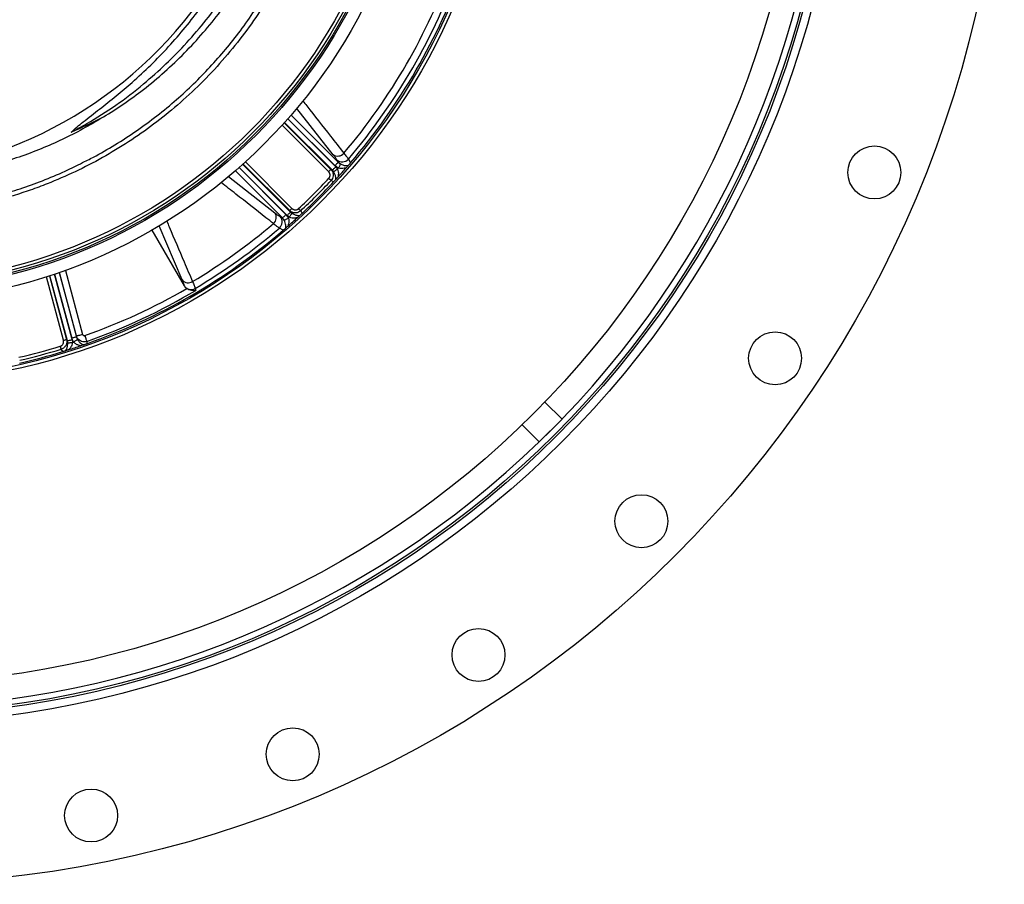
# Model space of a CAD drawing. Header units: millimetres. Extents: x 1200 to 2600, y 1259 to 2659.
# Tile 9 of 15: x 1986 to 2600, y 1259 to 1798. Entities that reach past the tile are written whole.
import ezdxf

# ---------------------------------------------------------------- set-up
doc = ezdxf.new("R2010")
doc.units = ezdxf.units.MM

msp = doc.modelspace()

# ---------------------------------------------------------------- linework, layer by layer
at = {"color": 1, "linetype": 'Continuous', "lineweight": 25}
for p, q in [((2155.19, 1738.35), (2184.57, 1708.97)), ((2181.49, 1713.7), (2158.74, 1742.56)), ((2178.59, 1703.11), (2149.63, 1732.08)), ((2150.97, 1733.56), (2180, 1704.52)), ((2180.92, 1704.03), (2151.17, 1733.78)), ((2153.15, 1736.02), (2183.03, 1706.14)), ((2182.46, 1706.86), (2153.22, 1736.1)), ((2125.06, 1707.67), (2154.81, 1677.92)), ((2154.32, 1678.84), (2125.28, 1707.87)), ((2126.76, 1709.21), (2155.73, 1680.25)), ((2149.87, 1674.27), (2120.49, 1703.65)), ((2122.74, 1705.62), (2151.98, 1676.38)), ((2152.7, 1675.81), (2122.82, 1705.69)), ((2116.19, 1700.17), (2145.14, 1677.35)), ((2087.36, 1635.6), (2072.9, 1669.4)), ((2007.71, 1639.23), (2018.65, 1598.42)), ((2018.51, 1599.33), (2007.81, 1639.26)), ((2010.65, 1640.23), (2021.4, 1600.1)), ((2021.41, 1600.6), (2010.78, 1640.28)), ((2014.55, 1641.62), (2025.26, 1601.63)), ((2013.29, 1598.01), (2002.69, 1637.58)), ((2004.59, 1638.19), (2015.21, 1598.53)), ((2015.76, 1597.65), (2004.87, 1638.28))]:
    msp.add_line(p, q, dxfattribs=at)
at = {"color": 7, "linetype": 'Continuous', "lineweight": 25}
for p, q in [((2184.63, 1705.28), (2182.46, 1706.86)), ((2184.57, 1708.97), (2183.72, 1710.51)), ((2184.57, 1708.97), (2185.97, 1707.91)), ((2190.9, 1710.92), (2192.2, 1708.54)), ((2180, 1704.52), (2180.92, 1704.03)), ((2181.67, 1703.13), (2180.92, 1704.03)), ((2183.03, 1706.14), (2184.16, 1704.75)), ((2181.72, 1696.8), (2180.14, 1697.64)), ((2151.98, 1676.38), (2153.56, 1674.21)), ((2154.09, 1674.68), (2152.7, 1675.81)), ((2154.81, 1677.92), (2154.32, 1678.84)), ((2154.81, 1677.92), (2155.71, 1677.17)), ((2161.19, 1678.7), (2162.04, 1677.12)), ((2148.32, 1675.12), (2149.87, 1674.27)), ((2150.93, 1672.87), (2149.87, 1674.27)), ((2088.69, 1631.89), (2068.57, 1666.73)), ((2150.3, 1666.64), (2147.92, 1667.94)), ((2088.69, 1631.89), (2088.66, 1632)), ((2095.43, 1630.36), (2095.73, 1629.11)), ((2015.21, 1598.53), (2015.76, 1597.65)), ((2015.97, 1596.49), (2015.76, 1597.65)), ((2019.61, 1596.87), (2018.51, 1599.33)), ((2018.65, 1598.42), (2018.93, 1596.64)), ((2021.4, 1600.1), (2021.41, 1600.6)), ((2021.4, 1600.1), (2022.08, 1598.48)), ((2027.82, 1597.31), (2027.78, 1595.91)), ((2012.85, 1590.98), (2011.9, 1592.5)), ((2313.42, 1559.56), (2324.09, 1548.9)), ((2324.09, 1548.9), (2309.94, 1534.75)), ((2299.28, 1545.42), (2309.94, 1534.75))]:
    msp.add_line(p, q, dxfattribs=at)
at = {"color": 7, "linetype": 'Continuous', "lineweight": 25, "flags": 128}
for points in [[(2184.57, 1708.97), (2184.5, 1708.9), (2184.36, 1708.76), (2184.15, 1708.56), (2183.89, 1708.29), (2183.58, 1707.98), (2183.23, 1707.63), (2182.85, 1707.25), (2182.46, 1706.86)], [(2185.97, 1707.91), (2185.91, 1707.79), (2185.81, 1707.6), (2185.67, 1707.33), (2185.51, 1707), (2185.31, 1706.62), (2185.1, 1706.19), (2184.87, 1705.74), (2184.63, 1705.28)], [(2178.59, 1703.11), (2178.85, 1703.37), (2179.1, 1703.63), (2179.34, 1703.86), (2179.54, 1704.07), (2179.72, 1704.25), (2179.86, 1704.38), (2179.95, 1704.48), (2180, 1704.52)], [(2180.92, 1704.03), (2180.99, 1704.1), (2181.13, 1704.24), (2181.33, 1704.45), (2181.6, 1704.71), (2181.91, 1705.02), (2182.26, 1705.37), (2182.64, 1705.75), (2183.03, 1706.14)], [(2181.67, 1703.13), (2181.77, 1703.2), (2181.95, 1703.32), (2182.2, 1703.48), (2182.51, 1703.68), (2182.88, 1703.92), (2183.28, 1704.18), (2183.71, 1704.46), (2184.16, 1704.75)], [(2180.14, 1697.64), (2180.06, 1697.72), (2179.94, 1697.83), (2179.79, 1697.97), (2179.61, 1698.14), (2179.42, 1698.32), (2179.2, 1698.52), (2178.97, 1698.74), (2178.74, 1698.95)], [(2149.87, 1674.27), (2149.94, 1674.34), (2150.08, 1674.48), (2150.28, 1674.69), (2150.55, 1674.95), (2150.86, 1675.26), (2151.21, 1675.61), (2151.59, 1675.99), (2151.98, 1676.38)], [(2154.81, 1677.92), (2154.74, 1677.85), (2154.6, 1677.71), (2154.39, 1677.51), (2154.13, 1677.24), (2153.82, 1676.93), (2153.46, 1676.58), (2153.09, 1676.2), (2152.7, 1675.81)], [(2155.71, 1677.17), (2155.64, 1677.07), (2155.52, 1676.89), (2155.36, 1676.64), (2155.16, 1676.33), (2154.92, 1675.96), (2154.66, 1675.56), (2154.38, 1675.13), (2154.09, 1674.68)], [(2154.32, 1678.84), (2154.36, 1678.89), (2154.46, 1678.98), (2154.59, 1679.12), (2154.77, 1679.29), (2154.98, 1679.5), (2155.21, 1679.74), (2155.46, 1679.99), (2155.73, 1680.25)], [(2161.19, 1678.7), (2161.12, 1678.78), (2161.01, 1678.9), (2160.87, 1679.05), (2160.7, 1679.22), (2160.52, 1679.42), (2160.32, 1679.64), (2160.1, 1679.87), (2159.89, 1680.1)], [(2150.93, 1672.87), (2151.05, 1672.93), (2151.24, 1673.03), (2151.51, 1673.17), (2151.84, 1673.33), (2152.22, 1673.53), (2152.65, 1673.74), (2153.1, 1673.97), (2153.56, 1674.21)], [(2013.29, 1598.01), (2013.65, 1598.11), (2013.99, 1598.2), (2014.31, 1598.29), (2014.59, 1598.36), (2014.84, 1598.43), (2015.02, 1598.48), (2015.15, 1598.51), (2015.21, 1598.53)], [(2015.76, 1597.65), (2015.86, 1597.67), (2016.05, 1597.72), (2016.33, 1597.8), (2016.69, 1597.89), (2017.12, 1598.01), (2017.6, 1598.14), (2018.11, 1598.28), (2018.65, 1598.42)], [(2015.97, 1596.49), (2016.09, 1596.5), (2016.3, 1596.51), (2016.6, 1596.52), (2016.97, 1596.54), (2017.4, 1596.57), (2017.88, 1596.59), (2018.4, 1596.62), (2018.93, 1596.64)], [(2021.4, 1600.1), (2021.3, 1600.07), (2021.11, 1600.02), (2020.83, 1599.95), (2020.47, 1599.85), (2020.04, 1599.74), (2019.56, 1599.61), (2019.05, 1599.47), (2018.51, 1599.33)], [(2022.08, 1598.48), (2021.97, 1598.41), (2021.78, 1598.29), (2021.53, 1598.12), (2021.22, 1597.92), (2020.86, 1597.69), (2020.47, 1597.43), (2020.04, 1597.15), (2019.61, 1596.87)], [(2025.26, 1601.63), (2024.55, 1601.44), (2023.86, 1601.26), (2023.22, 1601.09), (2022.65, 1600.93), (2022.17, 1600.81), (2021.79, 1600.71), (2021.54, 1600.64), (2021.41, 1600.6)], [(2026.54, 1600.93), (2026.75, 1600.32), (2026.96, 1599.74), (2027.16, 1599.18), (2027.34, 1598.67), (2027.5, 1598.21), (2027.64, 1597.83), (2027.74, 1597.52), (2027.82, 1597.31)], [(2011.9, 1592.5), (2011.87, 1592.61), (2011.82, 1592.77), (2011.76, 1592.96), (2011.69, 1593.19), (2011.61, 1593.45), (2011.52, 1593.73), (2011.43, 1594.03), (2011.34, 1594.34)], [(2323.52, 1548.33), (2317.07, 1541.77), (2310.5, 1535.32)]]:
    msp.add_lwpolyline(points, dxfattribs=at)
at = {"color": 7, "linetype": 'Continuous', "lineweight": 25}
for centre, radius in [((1899.82, 1959.02), 700), ((1899.82, 1959.02), 600), ((1899.82, 1959.02), 595), ((1899.82, 1959.02), 593.6), ((1899.82, 1959.02), 575), ((1899.82, 1959.02), 388), ((1899.82, 1959.02), 386), ((1899.82, 1959.02), 337.5), ((1899.82, 1959.02), 330), ((1899.82, 1959.02), 329), ((1899.82, 1959.02), 327.5), ((1899.82, 1959.02), 325.5), ((2518.82, 1702.62), 16.5), ((2456.91, 1586.79), 16.5), ((2373.58, 1485.26), 16.5), ((2272.05, 1401.93), 16.5), ((2156.22, 1340.02), 16.5), ((2030.53, 1301.89), 16.5)]:
    msp.add_circle(centre, radius, dxfattribs=at)
for centre, radius, start, end in [((1885.24, 1963.62), 263, 277.65134, 23.31342), ((1899.82, 1959.02), 590.07, 315.97104, 359.02896), ((1899.82, 1959.02), 377.94, 319.70706, 340.29294), ((1899.82, 1959.02), 382.46, 319.55794, 340.44206), ((1899.82, 1959.02), 385, 319.41279, 340.58721), ((2184.29, 1717.78), 4.95, 235.48791, 320.12967), ((2187.11, 1714.26), 5.05, 227.90624, 318.62824), ((1899.82, 1959.02), 381.45, 318.1952, 318.30215), ((1899.82, 1959.02), 385, 317.6481, 318.8321), ((1899.82, 1959.02), 381.35, 312.99678, 317.00322), ((1899.82, 1959.02), 383.27, 312.99678, 317.00322), ((1899.82, 1959.02), 385, 312.92795, 317.07205), ((2141.06, 1674.55), 4.95, 309.87033, 34.51209), ((1899.82, 1959.02), 377.94, 300.8708, 310.29294), ((2144.58, 1671.73), 5.05, 311.37176, 42.09376), ((1899.82, 1959.02), 385, 311.1679, 312.3519), ((1899.82, 1959.02), 381.45, 311.69785, 311.8048), ((1899.82, 1959.02), 385, 289.41279, 310.58721), ((1899.82, 1959.02), 382.46, 300.76036, 310.44206), ((2091.11, 1638.75), 4.9, 219.99726, 302.53573), ((1899.82, 1959.02), 379.85, 289.48742, 300.06616), ((1899.82, 1959.02), 383.69, 289.48742, 300.70236), ((2092.9, 1634.72), 5.04, 212.74731, 300.12481), ((1899.82, 1959.02), 381.45, 288.1952, 288.30215), ((1899.82, 1959.02), 381.35, 282.99678, 287.00322), ((1899.82, 1959.02), 385, 282.92795, 287.07205), ((1899.82, 1959.02), 383.27, 282.99678, 287.00322), ((1899.82, 1959.02), 385, 287.6481, 288.8321), ((1899.82, 1959.02), 590.07, 270.97104, 314.02896)]:
    msp.add_arc(centre, radius, start, end, dxfattribs=at)
msp.add_ellipse((1885.24, 2060), major_axis=(0, 359.73), ratio=0.963433, start_param=3.53523, end_param=3.598839, dxfattribs=at)
for points, knots in [([(2141.49, 2105.86), (2144.4, 2100.88), (2150.21, 2090.93), (2157.74, 2075.35), (2164.61, 2058.84), (2170.57, 2041.32), (2175.5, 2022.85), (2179.18, 2004.07), (2181.6, 1985.1), (2182.74, 1966.04), (2182.55, 1946.94), (2181.07, 1927.86), (2178.32, 1908.9), (2174.31, 1890.19), (2169.06, 1871.82), (2162.56, 1853.85), (2154.85, 1836.34), (2145.97, 1819.36), (2136, 1803.03), (2124.84, 1787.26), (2112.48, 1772.15), (2098.96, 1757.77), (2084.65, 1744.53), (2069.63, 1732.45), (2054.01, 1721.53), (2037.67, 1711.66), (2020.73, 1702.9), (2005.63, 1696.36), (1992.66, 1691.55), (1982.07, 1688.1), (1971.46, 1685.07), (1964.37, 1683.42), (1960.82, 1682.59)], [0, 0, 0, 0, 0.032167, 0.064364, 0.09653, 0.132001, 0.167593, 0.203225, 0.238817, 0.274287, 0.309786, 0.345406, 0.381068, 0.416688, 0.452187, 0.487685, 0.523305, 0.558966, 0.594586, 0.630084, 0.666776, 0.703512, 0.740203, 0.775576, 0.81107, 0.846604, 0.882097, 0.91747, 0.938401, 0.959332, 0.979666, 1, 1, 1, 1]), ([(2026.46, 1709.38), (2027.71, 1709.99), (2033.61, 1712.86), (2043.88, 1718.82), (2057.2, 1727.29), (2070.11, 1736.64), (2082.12, 1746.41), (2093.23, 1756.51), (2103.52, 1766.89), (2113.29, 1777.83), (2122.68, 1789.52), (2131.58, 1801.92), (2139.93, 1815.03), (2147.62, 1828.71), (2154.59, 1842.95), (2160.79, 1857.69), (2166.1, 1872.62), (2170.52, 1887.68), (2174.06, 1902.81), (2176.78, 1918.27), (2178.64, 1934), (2179.62, 1949.97), (2179.68, 1965.81), (2178.85, 1981.47), (2177.18, 1996.91), (2174.63, 2012.39), (2171.17, 2027.84), (2166.8, 2043.21), (2162.22, 2056.43), (2157.77, 2067.55), (2153.73, 2076.69), (2149.35, 2085.7), (2144.47, 2094.95), (2140.85, 2101.07), (2138.94, 2104.31)], [0, 0, 0, 0, 0.009081, 0.042659, 0.077208, 0.111785, 0.146335, 0.17791, 0.209485, 0.241408, 0.27333, 0.307026, 0.340748, 0.374444, 0.409119, 0.443823, 0.478498, 0.512194, 0.545916, 0.579611, 0.614288, 0.648992, 0.683669, 0.717337, 0.751031, 0.784699, 0.819347, 0.854024, 0.888673, 0.910324, 0.931976, 0.953739, 0.975501, 1, 1, 1, 1]), ([(2038.25, 1737.23), (2042.51, 1739.91), (2051.04, 1745.27), (2063.77, 1754.62), (2076.46, 1765.15), (2088.91, 1777), (2100.55, 1789.61), (2111.32, 1802.91), (2121.25, 1816.96), (2130.28, 1831.75), (2138.4, 1847.23), (2145.49, 1863.19), (2151.53, 1879.53), (2156.59, 1896.52), (2160.56, 1914.12), (2163.38, 1932.3), (2164.96, 1950.65), (2165.29, 1969.03), (2164.35, 1987.47), (2162.07, 2005.9), (2158.49, 2024.26), (2153.6, 2042.36), (2147.87, 2059.32), (2143.18, 2069.99), (2141.01, 2074.92)], [0, 0, 0, 0, 0.0384726, 0.0769453, 0.1208687, 0.1649327, 0.2090496, 0.2531235, 0.2970552, 0.3422109, 0.387503, 0.4328462, 0.4781474, 0.5233108, 0.571153, 0.6191537, 0.6672065, 0.7152037, 0.7630429, 0.8116576, 0.8604395, 0.9092802, 0.9580662, 1, 1, 1, 1]), ([(2018.17, 1727.79), (2019.36, 1728.87), (2021.73, 1731.04), (2027.7, 1735.76), (2035.86, 1742.13), (2046.16, 1750.24), (2056.91, 1759.28), (2067.86, 1769.49), (2078.93, 1780.91), (2089.38, 1792.92), (2099.14, 1805.48), (2108.2, 1818.66), (2116.49, 1832.48), (2123.99, 1846.88), (2130.63, 1861.74), (2136.37, 1876.97), (2141.18, 1892.49), (2145.17, 1908.84), (2148.17, 1926.03), (2150.07, 1944.03), (2150.75, 1962.13), (2150.22, 1980.22), (2148.47, 1998.16), (2145.48, 2015.88), (2141.34, 2033.36), (2135.91, 2050.49), (2131.66, 2062.26), (2128.9, 2068.14), (2128.69, 2068.6)], [0, 0, 0, 0, 0.0126517, 0.0253212, 0.058969, 0.0926401, 0.1262977, 0.1670257, 0.2078491, 0.2486927, 0.289493, 0.3302015, 0.3717207, 0.4133925, 0.4551409, 0.4968878, 0.5385559, 0.5800726, 0.6263339, 0.6727557, 0.7192319, 0.7656536, 0.8119149, 0.8578282, 0.9038988, 0.9500227, 0.9960933, 1, 1, 1, 1]), ([(2063.3, 1757.8), (2068, 1761.88), (2077.39, 1770.03), (2090.34, 1783.4), (2102.4, 1797.51), (2113.43, 1812.39), (2123.4, 1827.96), (2132.24, 1844.14), (2139.95, 1860.86), (2146.46, 1878.05), (2151.75, 1895.63), (2155.8, 1913.5), (2158.6, 1931.61), (2160.11, 1949.85), (2160.36, 1968.15), (2159.31, 1986.42), (2157, 2004.59), (2153.42, 2022.56), (2148.56, 2040.25), (2142.87, 2056.82), (2138.23, 2067.23), (2136.09, 2072.05)], [0, 0, 0, 0, 0.053024, 0.106046, 0.15907, 0.212092, 0.265116, 0.318138, 0.371161, 0.424184, 0.477207, 0.530229, 0.583253, 0.636275, 0.689299, 0.742321, 0.795345, 0.848367, 0.901391, 0.954413, 1, 1, 1, 1]), ([(2018.17, 1727.79), (2021.43, 1729.48), (2030.94, 1734.68), (2046.18, 1744.34), (2057.7, 1753.13), (2063.3, 1757.8)], [0.78605332, 0.78605332, 0.78605332, 0.78605332, 0.7997499, 0.82649324, 0.85323657, 0.85323657, 0.85323657, 0.85323657]), ([(2038.25, 1737.23), (2038.07, 1737.12), (2033.84, 1734.49), (2025.4, 1729.58), (2012.63, 1723.07), (1999.38, 1717.22), (1985.7, 1712.1), (1971.6, 1707.74), (1957.4, 1704.22), (1943.15, 1701.55), (1928.83, 1699.71), (1914.37, 1698.61), (1904.67, 1698.58), (1899.82, 1698.56)], [0, 0, 0, 0, 0.004301, 0.102556, 0.200887, 0.29914, 0.400327, 0.501599, 0.602786, 0.701453, 0.80012, 0.90006, 1, 1, 1, 1]), ([(2183.72, 1710.51), (2183.48, 1710.93), (2182.98, 1711.76), (2181.99, 1713.05), (2181.49, 1713.7)], [0, 0, 0, 0, 0.492666, 1, 1, 1, 1]), ([(2188.1, 1714.61), (2188.7, 1713.87), (2189.93, 1712.38), (2190.57, 1711.41), (2190.9, 1710.92)], [0, 0, 0, 0, 0.492649, 1, 1, 1, 1]), ([(1960.15, 1685.15), (1960.6, 1685.24), (1965.49, 1686.25), (1974.83, 1688.83), (1988.34, 1693), (2002.18, 1698.15), (2015.01, 1703.58), (2023, 1707.63), (2026.46, 1709.38)], [0, 0, 0, 0, 0.018753, 0.206914, 0.405246, 0.613949, 0.833182, 1, 1, 1, 1]), ([(2185.97, 1707.91), (2186.51, 1707.67), (2187.62, 1707.17), (2189.28, 1706.88), (2190.26, 1706.9), (2190.79, 1706.91)], [0, 0, 0, 0, 0.298708, 0.620642, 1, 1, 1, 1]), ([(2190.79, 1706.91), (2190.71, 1706.82), (2190.56, 1706.64), (2190.16, 1706.17), (2189.84, 1705.81), (2189.64, 1705.58)], [0, 0, 0, 0, 0.266223, 0.531199, 1, 1, 1, 1]), ([(2190.79, 1706.91), (2190.9, 1707.03), (2191.12, 1707.28), (2191.5, 1707.72), (2191.88, 1708.16), (2192.11, 1708.44), (2192.2, 1708.54)], [0, 0, 0, 0, 0.289366, 0.597332, 0.852863, 1, 1, 1, 1]), ([(2178.74, 1698.95), (2178.77, 1699), (2178.85, 1699.08), (2178.95, 1699.21), (2179.04, 1699.34), (2179.13, 1699.48), (2179.21, 1699.63), (2179.28, 1699.78), (2179.39, 1700.06), (2179.5, 1700.48), (2179.53, 1701.06), (2179.45, 1701.63), (2179.29, 1702.09), (2179.12, 1702.43), (2178.96, 1702.67), (2178.79, 1702.9), (2178.66, 1703.04), (2178.59, 1703.11)], [0, 0, 0, 0, 0.036141, 0.071976, 0.107622, 0.143198, 0.178824, 0.214619, 0.250701, 0.375166, 0.500292, 0.62459, 0.749917, 0.812387, 0.874546, 0.936912, 1, 1, 1, 1]), ([(2180, 1704.52), (2180.36, 1704.07), (2181.09, 1703.17), (2181.52, 1701.45), (2181.38, 1699.73), (2180.81, 1698.45), (2180.3, 1697.84), (2180.14, 1697.64)], [0, 0, 0, 0, 0.2282487, 0.4588084, 0.6840068, 0.9010821, 1, 1, 1, 1]), ([(2183.14, 1698.33), (2183.11, 1698.78), (2183.05, 1699.78), (2182.64, 1701.43), (2181.96, 1702.62), (2181.67, 1703.13)], [0, 0, 0, 0, 0.313571, 0.705341, 1, 1, 1, 1]), ([(2184.16, 1704.75), (2184.35, 1704.16), (2184.78, 1702.81), (2184.66, 1701.06), (2184.42, 1699.99), (2184.34, 1699.65)], [0, 0, 0, 0, 0.337163, 0.784951, 1, 1, 1, 1]), ([(2189.64, 1705.58), (2189.19, 1705.44), (2188.18, 1705.12), (2186.47, 1704.88), (2185.23, 1705.15), (2184.63, 1705.28)], [0, 0, 0, 0, 0.293532, 0.659834, 1, 1, 1, 1]), ([(2181.72, 1696.8), (2181.86, 1696.95), (2182.18, 1697.29), (2182.68, 1697.84), (2182.97, 1698.15), (2183.14, 1698.33)], [0, 0, 0, 0, 0.231747, 0.535709, 1, 1, 1, 1]), ([(2184.34, 1699.65), (2184.16, 1699.45), (2183.84, 1699.1), (2183.41, 1698.62), (2183.23, 1698.43), (2183.14, 1698.33)], [0, 0, 0, 0, 0.41217, 0.721425, 1, 1, 1, 1]), ([(2145.14, 1677.35), (2145.77, 1676.86), (2147.06, 1675.87), (2147.9, 1675.37), (2148.32, 1675.12)], [0, 0, 0, 0, 0.492682, 1, 1, 1, 1]), ([(2161.19, 1678.7), (2160.76, 1678.37), (2159.9, 1677.72), (2158.29, 1677.33), (2156.66, 1677.45), (2155.29, 1678), (2154.6, 1678.6), (2154.32, 1678.84)], [0, 0, 0, 0, 0.212748, 0.425183, 0.637262, 0.853834, 1, 1, 1, 1]), ([(2155.71, 1677.17), (2156.22, 1676.88), (2157.41, 1676.19), (2159.06, 1675.79), (2160.06, 1675.73), (2160.51, 1675.7)], [0, 0, 0, 0, 0.294659, 0.686429, 1, 1, 1, 1]), ([(2155.73, 1680.25), (2155.77, 1680.21), (2155.84, 1680.13), (2155.97, 1680.03), (2156.1, 1679.93), (2156.24, 1679.83), (2156.38, 1679.75), (2156.52, 1679.67), (2156.79, 1679.54), (2157.21, 1679.39), (2157.78, 1679.31), (2158.36, 1679.34), (2158.83, 1679.46), (2159.18, 1679.61), (2159.43, 1679.75), (2159.67, 1679.91), (2159.81, 1680.04), (2159.89, 1680.1)], [0, 0, 0, 0, 0.036267, 0.072224, 0.107969, 0.143596, 0.179203, 0.21489, 0.250752, 0.376042, 0.500305, 0.625425, 0.749885, 0.812686, 0.874882, 0.937108, 1, 1, 1, 1]), ([(2160.51, 1675.7), (2160.42, 1675.62), (2160.25, 1675.47), (2159.79, 1675.05), (2159.43, 1674.71), (2159.19, 1674.49)], [0, 0, 0, 0, 0.256507, 0.51179, 1, 1, 1, 1]), ([(2160.51, 1675.7), (2160.6, 1675.79), (2160.82, 1675.99), (2161.21, 1676.35), (2161.64, 1676.75), (2161.93, 1677.01), (2162.04, 1677.12)], [0, 0, 0, 0, 0.247096, 0.560266, 0.827287, 1, 1, 1, 1]), ([(2147.92, 1667.94), (2147.44, 1668.26), (2146.48, 1668.9), (2144.99, 1670.12), (2144.23, 1670.74)], [0, 0, 0, 0, 0.492648, 1, 1, 1, 1]), ([(2151.93, 1668.05), (2151.94, 1668.58), (2151.96, 1669.56), (2151.67, 1671.22), (2151.17, 1672.33), (2150.93, 1672.87)], [0, 0, 0, 0, 0.379358, 0.701292, 1, 1, 1, 1]), ([(2153.56, 1674.21), (2153.69, 1673.61), (2153.96, 1672.37), (2153.72, 1670.66), (2153.4, 1669.65), (2153.25, 1669.2)], [0, 0, 0, 0, 0.340166, 0.706468, 1, 1, 1, 1]), ([(2159.19, 1674.49), (2158.84, 1674.42), (2157.78, 1674.18), (2156.03, 1674.06), (2154.67, 1674.49), (2154.09, 1674.68)], [0, 0, 0, 0, 0.215049, 0.662837, 1, 1, 1, 1]), ([(2150.3, 1666.64), (2150.46, 1666.78), (2150.83, 1667.1), (2151.41, 1667.59), (2151.74, 1667.88), (2151.93, 1668.05)], [0, 0, 0, 0, 0.233872, 0.548254, 1, 1, 1, 1]), ([(2153.25, 1669.2), (2153.05, 1669.02), (2152.7, 1668.71), (2152.23, 1668.3), (2152.03, 1668.13), (2151.93, 1668.05)], [0, 0, 0, 0, 0.4113315, 0.7281021, 1, 1, 1, 1]), ([(2088.66, 1632), (2088.54, 1632.45), (2088.28, 1633.37), (2087.67, 1634.85), (2087.36, 1635.6)], [0, 0, 0, 0, 0.492639, 1, 1, 1, 1]), ([(2093.74, 1634.62), (2094.13, 1633.76), (2094.9, 1632), (2095.25, 1630.92), (2095.43, 1630.36)], [0, 0, 0, 0, 0.492626, 1, 1, 1, 1]), ([(2090.13, 1630.28), (2089.68, 1630.67), (2089.13, 1631.16), (2088.76, 1631.78), (2088.69, 1631.89)], [0, 0, 0, 0, 0.819319, 1, 1, 1, 1]), ([(2095.73, 1629.11), (2095.72, 1629.11), (2095.56, 1629.06), (2094.77, 1628.89), (2093.36, 1628.88), (2091.55, 1629.37), (2090.56, 1630), (2090.13, 1630.28)], [0, 0, 0, 0, 0.0021271, 0.1012805, 0.4780313, 0.7683767, 1, 1, 1, 1]), ([(2011.34, 1594.34), (2011.39, 1594.35), (2011.5, 1594.39), (2011.65, 1594.45), (2011.8, 1594.52), (2011.94, 1594.6), (2012.08, 1594.69), (2012.22, 1594.78), (2012.45, 1594.97), (2012.76, 1595.28), (2013.07, 1595.77), (2013.29, 1596.3), (2013.38, 1596.78), (2013.4, 1597.16), (2013.39, 1597.45), (2013.36, 1597.73), (2013.31, 1597.92), (2013.29, 1598.01)], [0, 0, 0, 0, 0.036141, 0.071976, 0.107622, 0.143198, 0.178824, 0.214619, 0.250701, 0.375166, 0.500292, 0.62459, 0.749917, 0.812387, 0.874546, 0.936912, 1, 1, 1, 1]), ([(2015.21, 1598.53), (2015.3, 1597.96), (2015.48, 1596.81), (2014.99, 1595.1), (2014.01, 1593.69), (2012.88, 1592.86), (2012.13, 1592.59), (2011.9, 1592.5)], [0, 0, 0, 0, 0.2282467, 0.4588096, 0.6840086, 0.9010825, 1, 1, 1, 1]), ([(2014.84, 1591.6), (2015.04, 1592), (2015.49, 1592.9), (2015.96, 1594.53), (2015.96, 1595.9), (2015.97, 1596.49)], [0, 0, 0, 0, 0.31357, 0.705339, 1, 1, 1, 1]), ([(2018.93, 1596.64), (2018.8, 1596.05), (2018.5, 1594.65), (2017.51, 1593.2), (2016.78, 1592.4), (2016.54, 1592.14)], [0, 0, 0, 0, 0.337169, 0.784954, 1, 1, 1, 1]), ([(2024.1, 1594.63), (2023.63, 1594.73), (2022.59, 1594.96), (2021, 1595.61), (2020.06, 1596.46), (2019.61, 1596.87)], [0, 0, 0, 0, 0.293533, 0.65983, 1, 1, 1, 1]), ([(2027.82, 1597.31), (2027.29, 1597.19), (2026.24, 1596.95), (2024.62, 1597.23), (2023.19, 1597.96), (2022.01, 1599.1), (2021.61, 1600.1), (2021.41, 1600.6)], [0, 0, 0, 0, 0.198942, 0.398062, 0.595317, 0.7948, 1, 1, 1, 1]), ([(2022.08, 1598.48), (2022.43, 1598), (2023.14, 1597.01), (2024.43, 1595.93), (2025.29, 1595.45), (2025.75, 1595.2)], [0, 0, 0, 0, 0.298709, 0.620643, 1, 1, 1, 1]), ([(2025.26, 1601.63), (2025.29, 1601.5), (2025.36, 1601.38), (2025.52, 1601.16), (2025.63, 1601.06), (2025.86, 1600.93), (2026, 1600.89), (2026.27, 1600.86), (2026.41, 1600.88), (2026.54, 1600.93)], [0, 0, 0, 0, 0.25, 0.25, 0.5, 0.5, 0.75, 0.75, 1, 1, 1, 1]), ([(2025.75, 1595.2), (2025.91, 1595.25), (2026.23, 1595.36), (2026.78, 1595.55), (2027.33, 1595.74), (2027.66, 1595.86), (2027.78, 1595.91)], [0, 0, 0, 0, 0.293861, 0.600727, 0.854938, 1, 1, 1, 1]), ([(2012.85, 1590.98), (2013.04, 1591.04), (2013.49, 1591.18), (2014.2, 1591.4), (2014.6, 1591.52), (2014.84, 1591.6)], [0, 0, 0, 0, 0.231738, 0.535709, 1, 1, 1, 1]), ([(2016.54, 1592.14), (2016.28, 1592.05), (2015.83, 1591.91), (2015.22, 1591.72), (2014.96, 1591.64), (2014.84, 1591.6)], [0, 0, 0, 0, 0.41217, 0.7214304, 1, 1, 1, 1]), ([(2025.75, 1595.2), (2025.64, 1595.16), (2025.42, 1595.08), (2024.84, 1594.88), (2024.39, 1594.73), (2024.1, 1594.63)], [0, 0, 0, 0, 0.2662301, 0.5312031, 1, 1, 1, 1])]:
    msp.add_open_spline(points, degree=3, knots=knots, dxfattribs=at)
at = {"color": 1, "linetype": 'Continuous', "lineweight": 25}
for points, knots in [([(2162.46, 1747.29), (2163.3, 1746.22), (2169.06, 1738.88), (2177.6, 1727.99), (2185.3, 1718.17), (2188.1, 1714.61)], [0, 0, 0, 0, 0.097886, 0.672459, 1, 1, 1, 1]), ([(2144.23, 1670.74), (2142.67, 1671.97), (2134.86, 1678.1), (2124, 1686.61), (2114.69, 1693.91), (2111.66, 1696.29)], [0, 0, 0, 0, 0.144131, 0.720656, 1, 1, 1, 1]), ([(2077.72, 1672.26), (2078.23, 1671.05), (2081.84, 1662.58), (2087.18, 1650.03), (2092.01, 1638.7), (2093.74, 1634.62)], [0, 0, 0, 0, 0.096284, 0.674906, 1, 1, 1, 1])]:
    msp.add_open_spline(points, degree=3, knots=knots, dxfattribs=at)

doc.saveas('drawing.dxf')
